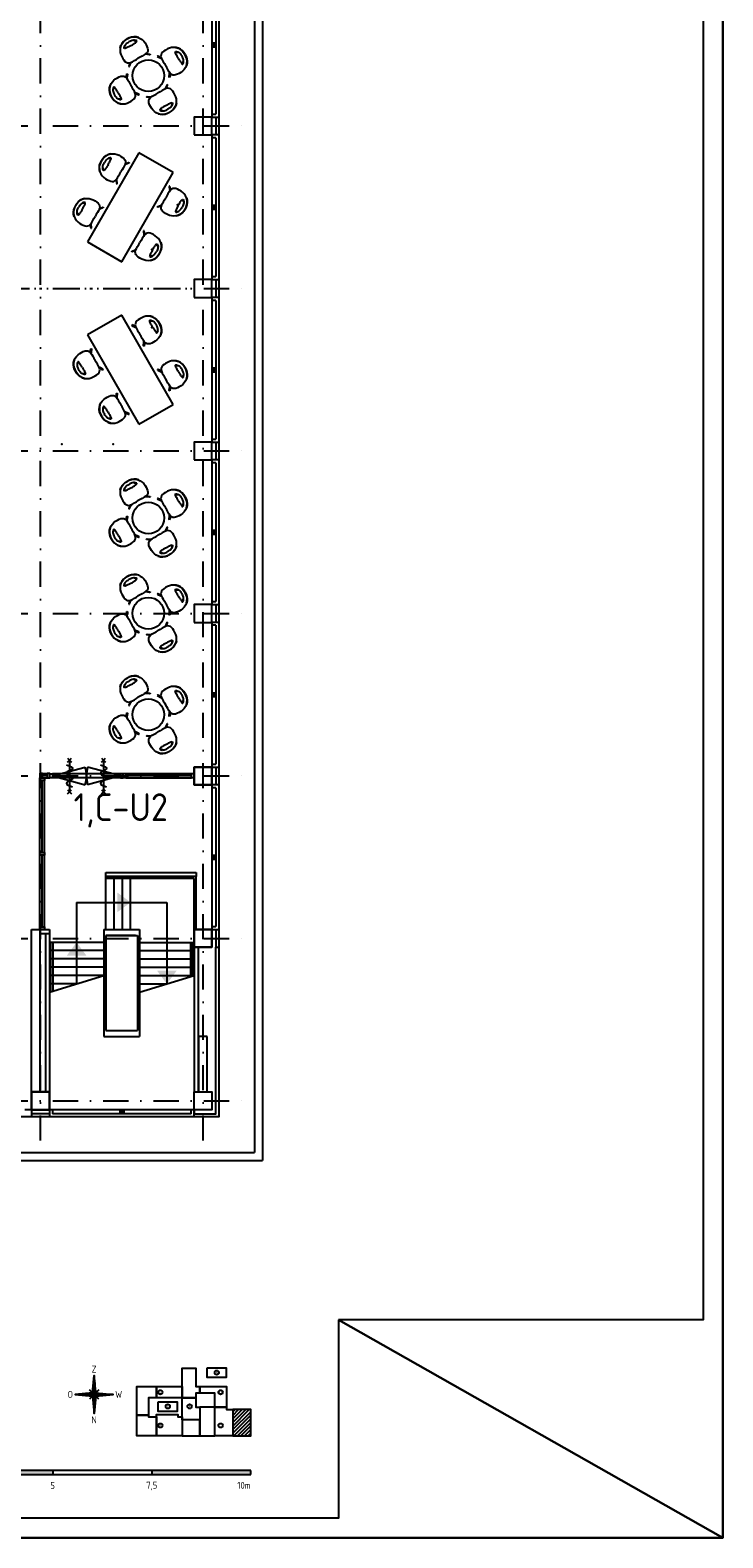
# Model space of a CAD drawing. Header units: millimetres. Extents: x 187868 to 229918, y 27675 to 87125.
# Tile 3 of 4: x 212438 to 229918, y 27675 to 65717. Entities that reach past the tile are written whole.
import ezdxf
from ezdxf.enums import TextEntityAlignment as Align

# ---------------------------------------------------------------- set-up
doc = ezdxf.new("R2010")
doc.units = ezdxf.units.MM
doc.header["$LTSCALE"] = 50
doc.header["$PDSIZE"] = 5
doc.linetypes.add('DASHDOT', pattern=[25.4, 12.7, -6.35, 0, -6.35])
doc.linetypes.add('DOT2', pattern=[3.175, 0, -3.175])
doc.layers.get('0').update_dxf_attribs({"linetype": 'CONTINUOUS'})
for name, color, linetype in [('AL22----', 2, 'CONTINUOUS'), ('AL24----', 6, 'CONTINUOUS'), ('AL28----', 3, 'CONTINUOUS'), ('AL31----', 5, 'CONTINUOUS'), ('AL32----', 4, 'CONTINUOUS'), ('AL32----sub', 1, 'CONTINUOUS'), ('AL34----', 6, 'CONTINUOUS'), ('AL81----', 1, 'CONTINUOUS'), ('BL$2----_Kader-modelspace', 252, 'CONTINUOUS'), ('BL$5----', 1, 'CONTINUOUS'), ('BL$6----', 1, 'CONTINUOUS'), ('BL$7----', 1, 'CONTINUOUS'), ('BL$8----_Scheiding-ruimten', 3, 'DOT2'), ('BL$8----_TEKST', 3, 'CONTINUOUS')]:
    doc.layers.add(name, color=color, linetype=linetype)
doc.styles.add('BURO-012', font='isocp.shx', dxfattribs={"height": 1.2})
doc.styles.add('BURO-025', font='isocp.shx', dxfattribs={"height": 125})
doc.styles.add('BURO-035', font='isocp.shx', dxfattribs={"height": 175})

# ---------------------------------------------------------------- blocks, each defined once
blk = doc.blocks.new('BK1')
at = {"layer": 'AL28----'}
for p, q in [((-175, 3650), (-175, 4100)), ((-100, 3650), (-100, 4100))]:
    blk.add_line(p, q, dxfattribs=at)
at = {"layer": 'AL31----'}
for p, q in [((-175, 0), (-175, 3650)), ((0, 3650), (-175, 3650)), ((-100, 75), (-100, 3575)), ((0, 3575), (-100, 3575)), ((0, 0), (0, 3650)), ((0, 1875), (-100, 1875)), ((0, 1825), (-100, 1825)), ((0, 1775), (-100, 1775)), ((-175, 0), (0, 0)), ((-100, 75), (0, 75))]:
    blk.add_line(p, q, dxfattribs=at)
blk = doc.blocks.new('KOLOM')
at = {"layer": 'AL28----'}
blk.add_lwpolyline([(-225, -225), (225, -225), (225, 225), (-225, 225)], close=True, dxfattribs=at)
blk = doc.blocks.new('AH326179')
for p, q in [((33, 114), (1758, 114)), ((67, 0), (1725, 0))]:
    blk.add_line(p, q)
for points in [[(0, 0), (0, 0), (0, 0), (0, 114), (67, 114), (67, 0), (67, 0), (67, 0)], [(1725, 0), (1725, 0), (1725, 0), (1725, 114), (1792, 114), (1792, 0), (1792, 0), (1792, 0)]]:
    blk.add_lwpolyline(points, close=True)
blk.add_lwpolyline([(67, 57), (1725, 57)])
blk = doc.blocks.new('AH326382')
for p, q in [((33, 114), (1912.5, 114)), ((67, 0), (1879.5, 0)), ((1912.5, 114), (3792, 114)), ((1946.5, 0), (3759, 0))]:
    blk.add_line(p, q)
for points in [[(0, 0), (0, 0), (0, 0), (0, 114), (67, 114), (67, 0), (67, 0), (67, 0)], [(1879.5, 0), (1879.5, 0), (1879.5, 0), (1879.5, 114), (1946.5, 114), (1946.5, 0), (1946.5, 0), (1946.5, 0)], [(3759, 0), (3759, 0), (3759, 0), (3759, 114), (3826, 114), (3826, 0), (3826, 0), (3826, 0)]]:
    blk.add_lwpolyline(points, close=True)
for points in [[(67, 57), (1879.5, 57)], [(1946.5, 57), (3759, 57)]]:
    blk.add_lwpolyline(points)
blk = doc.blocks.new('AH32624')
for p, q in [((33, 114), (214, 114)), ((67, 0), (181, 0))]:
    blk.add_line(p, q)
for points in [[(0, 0), (0, 0), (0, 0), (0, 114), (67, 114), (67, 0), (67, 0), (67, 0)], [(181, 0), (181, 0), (181, 0), (181, 114), (248, 114), (248, 0), (248, 0), (248, 0)]]:
    blk.add_lwpolyline(points, close=True)
blk.add_lwpolyline([(67, 57), (181, 57)])
blk = doc.blocks.new('Ruimtenr')
at = {"style": 'BURO-035'}
blk.add_attdef('LOKATIENUMMER', text='', height=1, dxfattribs=at).set_placement((0, 0), align=Align.MIDDLE_CENTER)
at = {"color": 2, "style": 'BURO-025', "flags": 1}
blk.add_attdef('GEB-LOK-NUMMER', text='', height=0.75, dxfattribs=at).set_placement((0, -0.25), align=Align.MIDDLE_CENTER)
blk = doc.blocks.new('Ref_A0-P')
at = {"layer": 'BL$2----_Kader-modelspace', "color": 9}
for p, q in [((841, 0), (647, 110)), ((647, 110), (841, 0))]:
    blk.add_line(p, q, dxfattribs=at)
at = {"layer": 'BL$2----_Kader-modelspace', "color": 1}
blk.add_lwpolyline([(841, 1189), (841, 0), (0, 0), (0, 1189)], close=True, dxfattribs=at)
at = {"layer": 'BL$2----_Kader-modelspace', "color": 9}
blk.add_lwpolyline([(647, 110), (647, 10), (10, 10), (10, 1179), (831, 1179), (831, 110)], close=True, dxfattribs=at)
blk = doc.blocks.new('*U11')
for p, q in [((1000, 2600), (0, 2600)), ((0, 2600), (0, 0)), ((1000, 0), (1000, 2600)), ((0, 0), (1000, 0))]:
    blk.add_line(p, q)
blk = doc.blocks.new('BA-TOMVAC')
for p, q in [((-341, 53), (-342, 0)), ((-334, 107), (-341, 53)), ((-320, 162), (-334, 107)), ((-294, 214), (-320, 162)), ((-262, 263), (-294, 214)), ((-264, 260), (-220, 301)), ((-220, 303), (-262, 263)), ((-170, 334), (-220, 303)), ((-220, 301), (-170, 332)), ((-184, 203), (-174, 218)), ((-180, 189), (-184, 203)), ((-182, 196), (-181, 203)), ((-181, 203), (-177, 214)), ((-167, 185), (-180, 189)), ((-174, 218), (-159, 233)), ((-117, 357), (-170, 334)), ((-170, 332), (-117, 354)), ((-149, 181), (-167, 185)), ((-164, 197), (-157, 211)), ((-164, 185), (-164, 197)), ((-159, 233), (-141, 249)), ((-157, 211), (-150, 221)), ((-150, 221), (-133, 253)), ((-130, 179), (-149, 181)), ((-141, 249), (-120, 260)), ((-109, 177), (-130, 179)), ((-120, 260), (-93, 270)), ((-59, 367), (-117, 357)), ((-117, 354), (-59, 364)), ((-87, 176), (-109, 177)), ((-93, 270), (-69, 275)), ((-66, 175), (-87, 176)), ((-69, 275), (-45, 278)), ((-44, 175), (-66, 175)), ((0, 370), (-59, 367)), ((-59, 364), (0, 367)), ((-45, 278), (-23, 279)), ((-22, 174), (-44, 175)), ((-23, 279), (0, 279)), ((0, 174), (-22, 174)), ((0, 370), (59, 367)), ((59, 364), (0, 367)), ((23, 279), (0, 279)), ((0, 174), (22, 174)), ((22, 174), (44, 175)), ((45, 278), (23, 279)), ((44, 175), (66, 175)), ((69, 275), (45, 278)), ((59, 367), (117, 357)), ((117, 354), (59, 364)), ((66, 175), (87, 176)), ((93, 270), (69, 275)), ((87, 176), (109, 177)), ((120, 260), (93, 270)), ((109, 177), (130, 179)), ((117, 357), (170, 334)), ((170, 332), (117, 354)), ((141, 249), (120, 260)), ((130, 179), (149, 181)), ((150, 221), (133, 253)), ((159, 233), (141, 249)), ((149, 181), (167, 185)), ((157, 211), (150, 221)), ((164, 197), (157, 211)), ((174, 218), (159, 233)), ((164, 185), (164, 197)), ((167, 185), (180, 189)), ((170, 334), (220, 303)), ((220, 301), (170, 332)), ((184, 203), (174, 218)), ((181, 203), (177, 214)), ((180, 189), (184, 203)), ((182, 196), (181, 203)), ((220, 303), (262, 263)), ((264, 260), (220, 301)), ((262, 263), (294, 214)), ((294, 214), (320, 162)), ((320, 162), (334, 107)), ((334, 107), (341, 53)), ((341, 53), (342, 0)), ((-342, 0), (-338, -48)), ((-338, -48), (-331, -94)), ((-331, -94), (-316, -130)), ((-316, -130), (-295, -158)), ((-304, -249), (-307, -255)), ((-307, -255), (-304, -261)), ((-230, -189), (-304, -249)), ((-304, -261), (-297, -263)), ((-297, -263), (-290, -259)), ((-295, -158), (-266, -179)), ((-290, -259), (-219, -206)), ((-266, -179), (-225, -191)), ((-225, -191), (-173, -197)), ((-219, -206), (-202, -194)), ((-173, -197), (-116, -197)), ((-116, -197), (-58, -197)), ((-58, -197), (0, -195)), ((58, -197), (0, -195)), ((116, -197), (58, -197)), ((173, -197), (116, -197)), ((225, -191), (173, -197)), ((219, -206), (202, -194)), ((290, -259), (219, -206)), ((266, -179), (225, -191)), ((230, -189), (304, -249)), ((295, -158), (266, -179)), ((297, -263), (290, -259)), ((316, -130), (295, -158)), ((304, -261), (297, -263)), ((304, -249), (307, -255)), ((307, -255), (304, -261)), ((331, -94), (316, -130)), ((338, -48), (331, -94)), ((342, 0), (338, -48))]:
    blk.add_line(p, q)
blk = doc.blocks.new('*U18', base_point=(925, -250))
at = {"color": 0}
for p, q in [((0, -200), (67, -200)), ((0, -300), (0, -200)), ((67, -300), (0, -300)), ((67, -250), (896, -28)), ((67, -200), (67, -300)), ((1783, -200), (67, -200)), ((67, -250), (896, -472)), ((1783, -300), (67, -300)), ((1783, -250), (954, -28)), ((1783, -250), (954, -472)), ((1850, -200), (1783, -200)), ((1783, -200), (1783, -300)), ((1783, -300), (1850, -300)), ((1850, -300), (1850, -200))]:
    blk.add_line(p, q, dxfattribs=at)
for centre, start, end in [((67, -250), 345, 15), ((1783, -250), 165, 195)]:
    blk.add_arc(centre, 858, start, end, dxfattribs=at)
blk = doc.blocks.new('Kompaspijl')
for p, q in [((-0.8, 0.8), (0, 9.6)), ((0, -9.6), (0, 9.6)), ((0.08, 8.72), (0.08, 0.08)), ((9.6, 0), (-9.6, 0)), ((-9.6, 0), (-0.8, -0.8)), ((-9.52, 0.01), (-9.52, 0)), ((-9.4, 0.02), (-9.4, 0)), ((-9.28, 0.03), (-9.28, 0)), ((-9.16, 0.04), (-9.16, 0)), ((-9.04, 0.05), (-9.04, 0)), ((-8.92, 0.06), (-8.92, 0)), ((-8.8, 0.07), (-8.8, 0)), ((-8.68, 0.08), (-8.68, 0)), ((-8.56, 0.09), (-8.56, 0)), ((-8.44, 0.11), (-8.44, 0)), ((-8.32, 0.12), (-8.32, 0)), ((-8.2, 0.13), (-8.2, 0)), ((-8.08, 0.14), (-8.08, 0)), ((-7.96, 0.15), (-7.96, 0)), ((-7.84, 0.16), (-7.84, 0)), ((-7.72, 0.17), (-7.72, 0)), ((-7.6, 0.18), (-7.6, 0)), ((-7.48, 0.19), (-7.48, 0)), ((-7.36, 0.2), (-7.36, 0)), ((-7.24, 0.21), (-7.24, 0)), ((-7.12, 0.23), (-7.12, 0)), ((-7, 0.24), (-7, 0)), ((-6.88, 0.25), (-6.88, 0)), ((-6.76, 0.26), (-6.76, 0)), ((-6.64, 0.27), (-6.64, 0)), ((-6.52, 0.28), (-6.52, 0)), ((-6.4, 0.29), (-6.4, 0)), ((-6.28, 0.3), (-6.28, 0)), ((-6.16, 0.31), (-6.16, 0)), ((-6.04, 0.32), (-6.04, 0)), ((-5.92, 0.33), (-5.92, 0)), ((-5.8, 0.35), (-5.8, 0)), ((-5.68, 0.36), (-5.68, 0)), ((-5.56, 0.37), (-5.56, 0)), ((-5.44, 0.38), (-5.44, 0)), ((-5.32, 0.39), (-5.32, 0)), ((-5.2, 0.4), (-5.2, 0)), ((-5.08, 0.41), (-5.08, 0)), ((-4.96, 0.42), (-4.96, 0)), ((-4.84, 0.43), (-4.84, 0)), ((-4.72, 0.44), (-4.72, 0)), ((-4.6, 0.45), (-4.6, 0)), ((-4.48, 0.47), (-4.48, 0)), ((-4.36, 0.48), (-4.36, 0)), ((-4.24, 0.49), (-4.24, 0)), ((-4.12, 0.5), (-4.12, 0)), ((-4, 0.51), (-4, 0)), ((-3.88, 0.52), (-3.88, 0)), ((-3.76, 0.53), (-3.76, 0)), ((-3.64, 0.54), (-3.64, 0)), ((-3.52, 0.55), (-3.52, 0)), ((-3.4, 0.56), (-3.4, 0)), ((-3.28, 0.57), (-3.28, 0)), ((-3.16, 0.59), (-3.16, 0)), ((-3.04, 0.6), (-3.04, 0)), ((-2.92, 0.61), (-2.92, 0)), ((-2.8, 0.62), (-2.8, 0)), ((-2.68, 0.63), (-2.68, 0)), ((-2.56, 0.64), (-2.56, 0)), ((-2.44, 0.65), (-2.44, 0)), ((2.4, 2.4), (-2.4, -2.4)), ((2.4, -2.4), (-2.4, 2.4)), ((-2.32, 0.66), (-2.32, 0)), ((-2.2, 0.67), (-2.2, 0)), ((-2.08, 0.68), (-2.08, 0)), ((-1.96, 0.69), (-1.96, 0)), ((-1.84, 0.71), (-1.84, 0)), ((-1.72, 0.72), (-1.72, 0)), ((-1.6, 0.73), (-1.6, 0)), ((-1.48, 0.74), (-1.48, 0)), ((-1.36, 0.75), (-1.36, 0)), ((-1.24, 0.76), (-1.24, 0)), ((-1.12, 0.77), (-1.12, 0)), ((-1, 0.78), (-1, 0)), ((-0.88, 0.79), (-0.88, 0)), ((-0.76, 0.76), (-0.76, 0)), ((-0.64, 0.64), (-0.64, 0)), ((-0.52, 0.52), (-0.52, 0)), ((-0.4, 0.4), (-0.4, 0)), ((-0.28, 0.28), (-0.28, 0)), ((-0.16, 0.16), (-0.16, 0)), ((-0.04, 0.04), (-0.04, 0)), ((0.2, 7.4), (0.2, 0.2)), ((0.32, 6.08), (0.32, 0.32)), ((0.44, 4.76), (0.44, 0.44)), ((0.56, 3.44), (0.56, 0.56)), ((0.68, 2.12), (0.68, 0.68)), ((0.8, 0.8), (9.6, 0)), ((-0.76, -0.76), (-0.76, -1.24)), ((-0.64, -0.64), (-0.64, -2.56)), ((-0.52, -0.52), (-0.52, -3.88)), ((-0.4, -0.4), (-0.4, -5.2)), ((-0.28, -0.28), (-0.28, -6.52)), ((-0.16, -0.16), (-0.16, -7.84)), ((-0.04, -0.04), (-0.04, -9.16)), ((0.8, -0.8), (0, -9.6)), ((0.08, 0), (0.08, -0.08)), ((0.2, 0), (0.2, -0.2)), ((0.32, 0), (0.32, -0.32)), ((0.44, 0), (0.44, -0.44)), ((0.56, 0), (0.56, -0.56)), ((0.68, 0), (0.68, -0.68)), ((0.8, 0), (0.8, -0.8)), ((0.92, 0), (0.92, -0.79)), ((1.04, 0), (1.04, -0.78)), ((1.16, 0), (1.16, -0.77)), ((1.28, 0), (1.28, -0.76)), ((1.4, 0), (1.4, -0.75)), ((1.52, 0), (1.52, -0.73)), ((1.64, 0), (1.64, -0.72)), ((1.76, 0), (1.76, -0.71)), ((1.88, 0), (1.88, -0.7)), ((2, 0), (2, -0.69)), ((2.12, 0), (2.12, -0.68)), ((2.24, 0), (2.24, -0.67)), ((2.36, 0), (2.36, -0.66)), ((2.48, 0), (2.48, -0.65)), ((2.6, 0), (2.6, -0.64)), ((2.72, 0), (2.72, -0.63)), ((2.84, 0), (2.84, -0.61)), ((2.96, 0), (2.96, -0.6)), ((3.08, 0), (3.08, -0.59)), ((3.2, 0), (3.2, -0.58)), ((3.32, 0), (3.32, -0.57)), ((3.44, 0), (3.44, -0.56)), ((3.56, 0), (3.56, -0.55)), ((3.68, 0), (3.68, -0.54)), ((3.8, 0), (3.8, -0.53)), ((3.92, 0), (3.92, -0.52)), ((4.04, 0), (4.04, -0.51)), ((4.16, 0), (4.16, -0.49)), ((4.28, 0), (4.28, -0.48)), ((4.4, 0), (4.4, -0.47)), ((4.52, 0), (4.52, -0.46)), ((4.64, 0), (4.64, -0.45)), ((4.76, 0), (4.76, -0.44)), ((4.88, 0), (4.88, -0.43)), ((5, 0), (5, -0.42)), ((5.12, 0), (5.12, -0.41)), ((5.24, 0), (5.24, -0.4)), ((5.36, 0), (5.36, -0.39)), ((5.48, 0), (5.48, -0.37)), ((5.6, 0), (5.6, -0.36)), ((5.72, 0), (5.72, -0.35)), ((5.84, 0), (5.84, -0.34)), ((5.96, 0), (5.96, -0.33)), ((6.08, 0), (6.08, -0.32)), ((6.2, 0), (6.2, -0.31)), ((6.32, 0), (6.32, -0.3)), ((6.44, 0), (6.44, -0.29)), ((6.56, 0), (6.56, -0.28)), ((6.68, 0), (6.68, -0.27)), ((6.8, 0), (6.8, -0.25)), ((6.92, 0), (6.92, -0.24)), ((7.04, 0), (7.04, -0.23)), ((7.16, 0), (7.16, -0.22)), ((7.28, 0), (7.28, -0.21)), ((7.4, 0), (7.4, -0.2)), ((7.52, 0), (7.52, -0.19)), ((7.64, 0), (7.64, -0.18)), ((7.76, 0), (7.76, -0.17)), ((7.88, 0), (7.88, -0.16)), ((8, 0), (8, -0.15)), ((8.12, 0), (8.12, -0.13)), ((8.24, 0), (8.24, -0.12)), ((8.36, 0), (8.36, -0.11)), ((8.48, 0), (8.48, -0.1)), ((8.6, 0), (8.6, -0.09)), ((8.72, 0), (8.72, -0.08)), ((8.84, 0), (8.84, -0.07)), ((8.96, 0), (8.96, -0.06)), ((9.08, 0), (9.08, -0.05)), ((9.2, 0), (9.2, -0.04)), ((9.32, 0), (9.32, -0.03)), ((9.44, 0), (9.44, -0.01)), ((9.56, 0), (9.56, 0))]:
    blk.add_line(p, q)
for points in [[(0, 0), (0.8, 0.8), (0, 9.6)], [(0, 0), (-0.8, 0.8), (-9.6, 0), (0, 0)], [(0, 0), (-0.8, -0.8), (0, -9.6)], [(0, 0), (0.8, -0.8), (9.6, 0), (0, 0)]]:
    blk.add_lwpolyline(points, close=True)
at = {"style": 'BURO-035'}
for tag, p in [('KR-1', (0, 12.8)), ('KR-4', (-12.04, 0)), ('KR-2', (12.4, 0)), ('KR-3', (0, -12.8))]:
    blk.add_attdef(tag, text='', height=3.5, dxfattribs=at).set_placement(p, align=Align.MIDDLE_CENTER)
blk = doc.blocks.new('HG_50')
at = {"layer": 'BL$6----'}
for p, q in [((200.14, 7.5), (0.14, 7.5)), ((0.14, 7.5), (0.14, 5.5)), ((0.14, 5.5), (200.14, 5.5)), ((50.14, 7.5), (50.14, 5.5)), ((100.14, 7.5), (100.14, 5.5)), ((150.14, 7.5), (150.14, 5.5)), ((200.14, 5.5), (200.14, 7.5))]:
    blk.add_line(p, q, dxfattribs=at)
for points in [[(172.45, 44.08), (165.4, 44.08), (165.4, 50.5), (165.4, 59.11), (172.45, 59.11), (172.45, 50.5), (172.45, 49.9), (174.45, 49.9), (174.45, 46.54), (172.45, 46.54)], [(177.85, 59.11), (177.85, 54.61), (187.85, 54.61), (187.85, 59.11)], [(152.47, 44.08), (148.45, 44.08), (148.45, 35.44), (142.63, 35.44), (142.63, 49.9), (152.47, 49.9)], [(152.47, 49.9), (165.4, 49.9), (165.4, 44.08), (152.47, 44.08)], [(174.45, 49.9), (187.84, 49.9), (187.84, 39.43), (182.02, 39.43), (182.02, 46.54), (174.45, 46.54)], [(153.13, 42), (153.13, 37.5), (163.13, 37.5), (163.13, 42)], [(174.45, 33.08), (165.4, 33.08), (165.4, 44.08), (172.45, 44.08), (172.45, 39.43), (174.45, 39.43)], [(182.02, 25), (182.02, 39.43), (174.45, 39.43), (174.45, 25)], [(182.02, 39.43), (187.84, 39.43), (187.84, 38.2), (191.07, 38.2), (191.07, 25), (182.02, 25)], [(191.07, 38.2), (191.07, 25), (200.14, 25), (200.14, 38.2)], [(152.47, 25), (142.63, 25), (142.63, 35.44), (148.45, 35.44), (148.45, 34.51), (152.47, 34.51)], [(174.45, 33.08), (165.4, 33.08), (165.4, 25), (174.45, 25)]]:
    blk.add_lwpolyline(points, close=True, dxfattribs=at)
blk.add_lwpolyline([(152.47, 25), (152.47, 35.74), (163.21, 35.74), (163.21, 34.51), (165.4, 34.51), (165.4, 25), (152.47, 25)], dxfattribs=at)
for centre in [(182.96, 56.91), (154.44, 47), (184.84, 47), (158.24, 39.8), (169.24, 39.8), (154.44, 30.2), (184.84, 30.2)]:
    blk.add_circle(centre, 1.08, dxfattribs=at)
blk.add_point((0.14, 5.5), dxfattribs=at)
blk.add_point((0.14, 5.5), dxfattribs=at)
for points in [[(50.14, 7.5), (50.14, 5.5), (100.14, 7.5), (100.14, 5.5)], [(150.14, 7.5), (150.14, 5.5), (200.14, 7.5), (200.14, 5.5)]]:
    blk.add_solid(points, dxfattribs=at)
at = {"layer": 'BL$5----'}
ref = blk.add_blockref('Kompaspijl', (121.04, 45.86), dxfattribs=at)
ref.add_attrib('KR-1', 'Z', dxfattribs={"height": 3.5, "style": 'BURO-035'}).set_placement((121.04, 58.66), align=Align.MIDDLE_CENTER)
ref.add_attrib('KR-2', 'W', dxfattribs={"height": 3.5, "style": 'BURO-035'}).set_placement((133.44, 45.86), align=Align.MIDDLE_CENTER)
ref.add_attrib('KR-3', 'N', dxfattribs={"height": 3.5, "style": 'BURO-035'}).set_placement((121.04, 33.06), align=Align.MIDDLE_CENTER)
ref.add_attrib('KR-4', 'O', dxfattribs={"height": 3.5, "style": 'BURO-035'}).set_placement((109, 45.86), align=Align.MIDDLE_CENTER)
at = {"layer": 'BL$6----', "style": 'BURO-012'}
for s, p in [('H', (182.96, 56.91)), ('E', (154.44, 47)), ('D', (184.84, 47)), ('G', (158.24, 39.8)), ('A', (169.24, 39.8)), ('B', (154.44, 30.2)), ('C', (184.84, 30.2))]:
    blk.add_text(s, height=1.2, dxfattribs=at).set_placement(p, align=Align.MIDDLE)
at = {"layer": 'BL$6----', "style": 'BURO-035'}
blk.add_text('0', height=3.5, dxfattribs=at).set_placement((0, 0), align=Align.MIDDLE_LEFT)
for s, p in [('2,5', (50.1, 0)), ('5', (100.08, -0.07)), ('7,5', (150.13, 0.06))]:
    blk.add_text(s, height=3.5, dxfattribs=at).set_placement(p, align=Align.MIDDLE_CENTER)
blk.add_text('10m', height=3.5, dxfattribs=at).set_placement((200.02, 0.01), align=Align.MIDDLE_RIGHT)
blk = doc.blocks.new('114-31d')
at = {"color": 0, "linetype": 'Continuous'}
for p, q in [((-50, 350), (50, 450)), ((-50, 450), (50, 350)), ((0, 400), (0, -400)), ((-50, -350), (50, -450)), ((-50, -450), (50, -350))]:
    blk.add_line(p, q, dxfattribs=at)
blk.add_lwpolyline([(-75, 279), (53, 225, -0.585797), (53, 151), (-54, 99, 0.585797), (-53, 26), (53, -26, -0.588627), (53, -99), (-53, -150, 0.585797), (-54, -224), (75, -279)], format="xyb", dxfattribs=at)

msp = doc.modelspace()

# ---------------------------------------------------------------- hatches: boundary and pattern name
at = {"layer": 'BL$6----'}
h = msp.add_hatch(dxfattribs=at)
h.set_pattern_fill('ANSI31', color=256, scale=20)
h.paths.add_polyline_path([(218007, 30910), (217554, 30910), (217554, 30250), (218007, 30250)])

# ---------------------------------------------------------------- linework, layer by layer
at = {"layer": 'AL22----'}
for p, q in [((212685, 43025), (212925, 43025)), ((212925, 43025), (212925, 38925)), ((212685, 42925), (212925, 42925)), ((212825, 42925), (212825, 38925)), ((216575, 42575), (216575, 38925)), ((216675, 42575), (216675, 38925))]:
    msp.add_line(p, q, dxfattribs=at)
at = {"layer": 'AL24----'}
for p, q in [((216625, 44361), (214344, 44361)), ((214344, 43025), (214344, 44361)), ((216575, 44311), (214344, 44311)), ((214554, 43025), (214554, 44311)), ((214764, 43025), (214764, 44311)), ((214974, 43025), (214974, 44311)), ((216575, 43025), (216575, 44311)), ((216625, 43025), (216625, 44361)), ((213610, 43710), (215887, 43710)), ((213610, 43710), (213610, 41651)), ((215887, 43710), (215887, 41651)), ((214294, 42701), (212925, 42701)), ((212955, 42701), (212955, 41450)), ((213008, 42701), (213008, 41467)), ((215194, 42701), (216580, 42701)), ((216480, 42701), (216480, 41831)), ((216530, 42701), (216530, 41846)), ((214294, 42491), (212925, 42491)), ((214294, 42281), (212925, 42281)), ((215194, 42491), (216580, 42491)), ((215194, 42281), (216580, 42281)), ((214294, 42071), (212925, 42071)), ((214294, 41861), (212925, 41861)), ((212925, 41441), (214294, 41861)), ((215194, 42071), (216580, 42071)), ((215194, 41861), (216580, 41861)), ((215194, 41441), (216580, 41861)), ((213610, 41651), (212925, 41651)), ((215194, 41651), (215887, 41651))]:
    msp.add_line(p, q, dxfattribs=at)
for points in [[(214637, 43461), (214974, 43710), (214637, 43958)], [(213858, 42365), (213610, 42701), (213361, 42365)], [(215639, 41988), (215887, 41651), (216136, 41988)]]:
    msp.add_solid(points, dxfattribs=at)
at = {"layer": 'AL28----'}
for p, q in [((212475, 38925), (212475, 43025)), ((212475, 43025), (212685, 43025)), ((212685, 43025), (212685, 38925)), ((214294, 43025), (214294, 40325)), ((214294, 43025), (215194, 43025)), ((215194, 43025), (215194, 40325)), ((214344, 42875), (214344, 40475)), ((215094, 42875), (214344, 42875)), ((214344, 42875), (215144, 42875)), ((215144, 42875), (215144, 40475)), ((214294, 40325), (215144, 40325)), ((214294, 40325), (215194, 40325)), ((214344, 40475), (215144, 40475)), ((216695, 38925), (216695, 40325)), ((216905, 40325), (216695, 40325)), ((216905, 38925), (216905, 40325)), ((216575, 38475), (216575, 38375))]:
    msp.add_line(p, q, dxfattribs=at)
msp.add_lwpolyline([(217125, 42575), (217200, 42575), (217200, 38300), (216575, 38300), (216575, 38375), (217125, 38375)], close=True, dxfattribs=at)
at = {"layer": 'AL31----'}
for p, q in [((212475, 38475), (212300, 38475)), ((212475, 38475), (212475, 38300)), ((212475, 38300), (208825, 38300))]:
    msp.add_line(p, q, dxfattribs=at)
at = {"layer": 'AL34----'}
for p, q in [((218300, 81200), (218300, 37200)), ((218100, 81000), (218100, 37400)), ((214344, 44361), (214344, 44461)), ((214344, 44461), (216625, 44461)), ((216625, 44361), (214344, 44361)), ((216625, 44461), (216625, 44361)), ((191975, 37400), (218100, 37400)), ((191975, 37200), (218300, 37200))]:
    msp.add_line(p, q, dxfattribs=at)
at = {"layer": 'AL81----'}
for centre in [(215419, 64570), (215419, 53409), (215419, 51004), (215419, 48446)]:
    msp.add_circle(centre, 400, dxfattribs=at)
at = {"layer": 'AL81----', "color": 253}
for p in [(216158, 61312), (215508, 60186), (215508, 58214), (213234, 55275), (214534, 55275)]:
    msp.add_point(p, dxfattribs=at)
at = {"layer": 'BL$2----_Kader-modelspace', "color": 1}
msp.add_lwpolyline([(229918, 27675), (229918, 87125), (187868, 87125), (187868, 27675)], close=True, dxfattribs=at)
at = {"layer": 'BL$7----', "linetype": 'DASHDOT'}
for p, q in [((212700, 37700), (212700, 82750)), ((216800, 37700), (216800, 82750)), ((190150, 63300), (217800, 63300)), ((190150, 59200), (217800, 59200)), ((190150, 55100), (217800, 55100)), ((190150, 51000), (217800, 51000)), ((190150, 46900), (217800, 46900)), ((190150, 42800), (217800, 42800)), ((190150, 38700), (217800, 38700))]:
    msp.add_line(p, q, dxfattribs=at)
at = {"layer": 'BL$8----_Scheiding-ruimten'}
msp.add_lwpolyline([(211925, 59200), (216575, 59200)], dxfattribs=at)

# ---------------------------------------------------------------- block references
for p, rotation in [((217025, 67175), 180), ((217025, 63075), 180), ((217025, 58975), 180), ((217025, 54875), 180), ((217025, 50775), 180), ((217025, 46675), 180), ((216575, 38475), 90)]:
    msp.add_blockref('BK1', p, dxfattribs=dict(rotation=rotation))
for p in [(216800, 63300), (216800, 63300), (216800, 59200), (216800, 59200), (216800, 55100), (216800, 51000), (216800, 46900), (216800, 42800), (212700, 38700)]:
    msp.add_blockref('KOLOM', p)
at = {"xscale": -1, "rotation": 180}
for p in [(216800, 46900), (216800, 46900), (216800, 42800), (216800, 42800), (212700, 38700), (216800, 38700)]:
    msp.add_blockref('KOLOM', p, dxfattribs=at)
at = {"layer": 'AL32----', "xscale": -1, "rotation": 180}
msp.add_blockref('AH32624', (212685, 46965), dxfattribs=at)
at = {"layer": 'AL32----', "rotation": 90}
msp.add_blockref('AH326382', (212799, 43025), dxfattribs=at)
at = {"layer": 'AL32----'}
for name, p in [('*U18', (213858, 46901)), ('AH326179', (214783, 46851))]:
    msp.add_blockref(name, p, dxfattribs=at)
at = {"layer": 'AL32----sub'}
for p in [(213429, 46901), (214287, 46901)]:
    msp.add_blockref('114-31d', p, dxfattribs=at)
at = {"layer": 'AL81----'}
for name, p, rotation in [('BA-TOMVAC', (215069, 65177), 29.99999999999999), ('BA-TOMVAC', (216025, 64920), 299.9999999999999), ('BA-TOMVAC', (214812, 64220), 120), ('BA-TOMVAC', (215769, 63964), 210), ('*U11', (216050, 62125), 150), ('BA-TOMVAC', (214556, 62237), 59.99999999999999), ('BA-TOMVAC', (216028, 61387), 239.9999999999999), ('BA-TOMVAC', (213906, 61111), 59.99999999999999), ('BA-TOMVAC', (215378, 60261), 239.9999999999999), ('BA-TOMVAC', (215378, 58139), 300.0000000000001), ('*U11', (215184, 55775), 30.00000000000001), ('BA-TOMVAC', (213906, 57289), 120), ('BA-TOMVAC', (216028, 57013), 300.0000000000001), ('BA-TOMVAC', (214556, 56163), 120), ('BA-TOMVAC', (215069, 54015), 29.99999999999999), ('BA-TOMVAC', (216025, 53759), 299.9999999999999), ('BA-TOMVAC', (214812, 53059), 120), ('BA-TOMVAC', (215769, 52802), 210), ('BA-TOMVAC', (215069, 51611), 29.99999999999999), ('BA-TOMVAC', (216025, 51354), 299.9999999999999), ('BA-TOMVAC', (214812, 50654), 120), ('BA-TOMVAC', (215769, 50398), 210), ('BA-TOMVAC', (215069, 49052), 29.99999999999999), ('BA-TOMVAC', (216025, 48796), 299.9999999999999), ('BA-TOMVAC', (214812, 48096), 120), ('BA-TOMVAC', (215769, 47840), 210)]:
    msp.add_blockref(name, p, dxfattribs=dict(at, rotation=rotation))
at = {"layer": 'BL$2----_Kader-modelspace', "xscale": 50, "yscale": 50, "zscale": 50}
msp.add_blockref('Ref_A0-P', (187868, 27675), dxfattribs=at)
at = {"layer": 'BL$6----', "xscale": 50, "yscale": 50, "zscale": 50}
msp.add_blockref('HG_50', (208000, 29000), dxfattribs=at)
at = {"layer": 'BL$8----_TEKST', "xscale": 700, "yscale": 700, "zscale": 700}
msp.add_blockref('Ruimtenr', (214724, 46111), dxfattribs=at).add_auto_attribs({'LOKATIENUMMER': '1,C-U2'})

doc.saveas('drawing.dxf')
